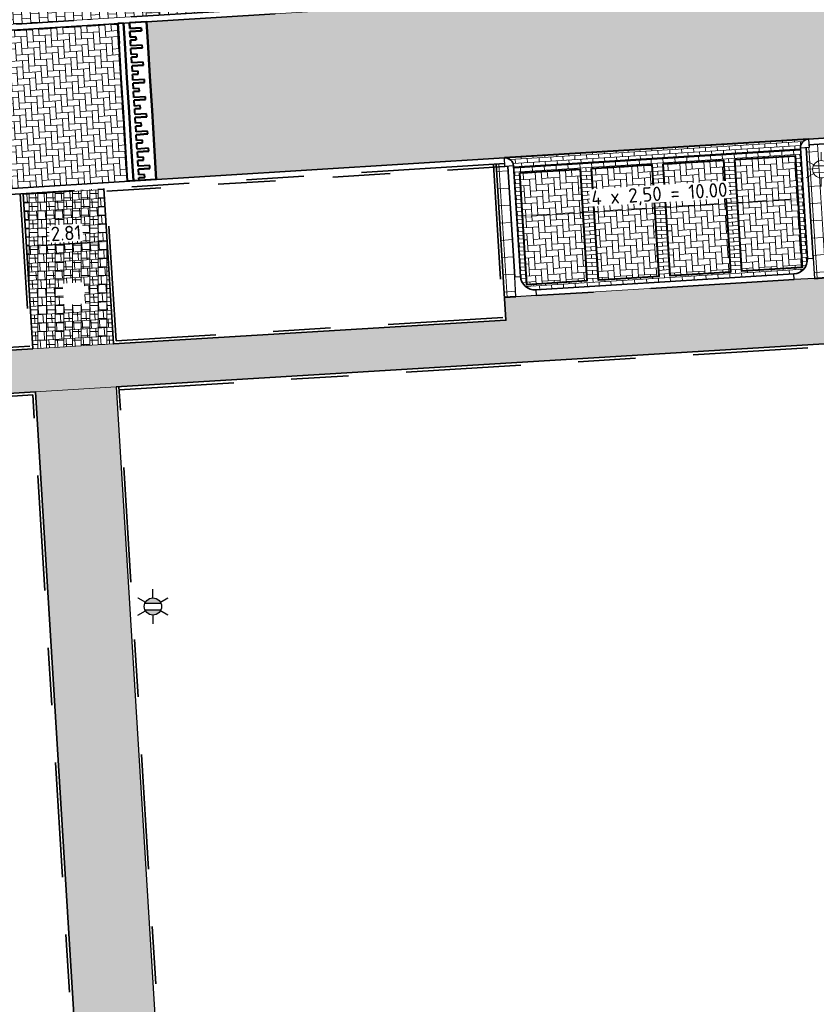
# Model space of a CAD drawing. Header units: metres. Extents: x 162305 to 163132, y 502542 to 502928.
# Tile 40 of 222: x 162565 to 162593, y 502615 to 502650. Entities that reach past the tile are written whole.
import ezdxf
from ezdxf.enums import TextEntityAlignment as Align

# ---------------------------------------------------------------- set-up
doc = ezdxf.new("R2010")
doc.units = ezdxf.units.M
for name, pattern in [('VH-OPSLUITBAND-SO', [10, 4, -2, 2, -2]), ('VH-TROTTOIRBAND-SO', [15, 5, -2, 2, -2, 2, -2]), ('ZZ-HIDDEN-SO', [4, 2, -2])]:
    doc.linetypes.add(name, pattern=pattern)
for name, color, linetype, lineweight, true_color in [('B-WE-OV-LICHTMAST-S-200', 190, 'Continuous', 18, 0x7f00ff), ('N-BH-VH-VERHARDING_BETONSTRAATSTEEN-Matje', 253, 'Continuous', 13, 0x828282), ('N-BH-VH-VERHARDING_TEGEL-A', 253, 'Continuous', 13, 0x828282), ('N-BH-VH-VERHARDING_TEGEL-Grijs', 253, 'Continuous', 13, 0x828282), ('N-WE-OV-LICHTMAST-S-200', 190, 'Continuous', 25, 0x7f00ff), ('N-WE-VH-GOOT_BSS-G', 5, 'Continuous', 35, 0x0000ff), ('N-WE-VH-KANTOPSLUITING_OPSLUITBAND_100X200-G', 150, 'VH-OPSLUITBAND-SO', 35, 0x007fff), ('N-WE-VH-KANTOPSLUITING_TROTTOIRBAND_180X200-G', 6, 'VH-TROTTOIRBAND-SO', 35, 0xff00ff)]:
    doc.layers.add(name, color=color, linetype=linetype, lineweight=lineweight, true_color=true_color)
for name, color, linetype, lineweight in [('N-BH-VH-DREMPEL_BESTRAAT_30KMU-G', 7, 'Continuous', 40), ('N-BH-VH-MATERIAALGRENS-G', 7, 'Continuous', 40), ('N-WB-BANDEN-VOORKANTBAND', 2, 'Continuous', 30), ('N-WE-GR-GRAS-A-200', 62, 'Continuous', 18), ('N-WE-VH-KANTOPSLUITING_BETONRUG-G', 7, 'ZZ-HIDDEN-SO', 35), ('N-WE-VH-KANTOPSLUITING_VOORKANTBAND-G', 50, 'Continuous', 35), ('N-WE-VH-OPENVERHARDING_BETONSTRAATSTEEN-A', 92, 'Continuous', 18), ('N-WE-VH-OPENVERHARDING_BETONSTRAATSTEEN-A-200', 92, 'Continuous', 18), ('N-WE-VH-OPENVERHARDING_TEGEL-A', 92, 'Continuous', 18), ('NW-HOEKELEMENT PARKEERPLAATS', 2, 'Continuous', 30), ('X-XX-AL-M', 7, 'Continuous', 18)]:
    doc.layers.add(name, color=color, linetype=linetype, lineweight=lineweight)
doc.layers.add('X-XX-AL-HULPLIJN 01-G', color=1, linetype='Continuous', lineweight=18, true_color=0xff0000, plot=False)
doc.styles.add('NLCS-ISO', font='NLCS-ISO.ttf')
doc.styles.add('NLCS-ISO-M200-T25', font='NLCS-ISO.ttf', dxfattribs={"height": 0.5})
doc.dimstyles.new('NLCS-M200-T25-PIJL_L2_H2', dxfattribs={"dimscale": 0.2, "dimtxt": 2.5, "dimasz": 2.5, "dimexe": 2, "dimexo": 2, "dimgap": 0.7, "dimtad": 1, "dimzin": 0, "dimdsep": 46, "dimtxsty": 'NLCS-ISO-M200-T25', "dimcen": 0, "dimdle": 2, "dimclrd": 256, "dimclre": 256, "dimclrt": 256, "dimazin": 0, "dimtfac": 1, "dimtdec": 3, "dimtofl": 0, "dimtmove": 0, "dimatfit": 3, "dimfxl": 2, "dimfxlon": 1, "dimtfillclr": 256, "dimtolj": 1, "dimtzin": 0, "dimlwd": -1, "dimlwe": -1, "dimarcsym": 0})
pattern_1 = [(3.03605687, (0, 0), (0.29163426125, 0.165678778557), [0.3, -0.3]), (93.03605687, (0, 0), (-0.29957892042, -0.01588931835), [])]

# ---------------------------------------------------------------- blocks, each defined once
blk = doc.blocks.new('AnonymousCell124')
at = {"layer": 'N-BH-VH-DREMPEL_BESTRAAT_30KMU-G'}
for p, q in [((0.329, 2.776), (-0.27, 2.739)), ((0.372, 2.077), (0.329, 2.776)), ((0.372, 2.077), (0.329, 2.776)), ((0.329, 2.776), (0.372, 2.077)), ((0.372, 2.077), (0.329, 2.776)), ((-0.47, 2.726), (-0.669, 2.714)), ((-0.626, 2.015), (-0.669, 2.714)), ((-0.626, 2.015), (-0.669, 2.714)), ((-0.626, 2.015), (-0.669, 2.714)), ((-0.669, 2.714), (-0.626, 2.015)), ((-0.426, 2.027), (-0.47, 2.726)), ((-0.47, 2.726), (-0.426, 2.027)), ((-0.47, 2.726), (-0.426, 2.027)), ((-0.426, 2.027), (-0.47, 2.726)), ((-0.258, 2.539), (-0.27, 2.739)), ((-0.27, 2.739), (-0.258, 2.539)), ((-0.258, 2.539), (-0.27, 2.739)), ((-0.27, 2.739), (-0.258, 2.539)), ((0.141, 2.564), (-0.258, 2.539)), ((-0.258, 2.539), (0.141, 2.564)), ((0.141, 2.564), (-0.258, 2.539)), ((-0.258, 2.539), (0.141, 2.564)), ((0.148, 2.464), (-0.252, 2.439)), ((0.148, 2.464), (-0.252, 2.439)), ((-0.252, 2.439), (0.148, 2.464)), ((0.148, 2.464), (-0.252, 2.439)), ((-0.239, 2.239), (-0.252, 2.439)), ((-0.252, 2.439), (-0.239, 2.239)), ((-0.239, 2.239), (-0.252, 2.439)), ((-0.252, 2.439), (-0.239, 2.239)), ((0.148, 2.464), (0.141, 2.564)), ((0.141, 2.564), (0.148, 2.464)), ((0.148, 2.464), (0.141, 2.564)), ((0.141, 2.564), (0.148, 2.464)), ((-0.04, 2.252), (-0.239, 2.239)), ((-0.239, 2.239), (-0.04, 2.252)), ((-0.04, 2.252), (-0.239, 2.239)), ((-0.239, 2.239), (-0.04, 2.252)), ((-0.033, 2.152), (-0.233, 2.14)), ((-0.033, 2.152), (-0.233, 2.14)), ((-0.233, 2.14), (-0.033, 2.152)), ((-0.033, 2.152), (-0.233, 2.14)), ((-0.227, 2.04), (-0.233, 2.14)), ((-0.233, 2.14), (-0.227, 2.04)), ((-0.227, 2.04), (-0.233, 2.14)), ((-0.233, 2.14), (-0.227, 2.04)), ((-0.033, 2.152), (-0.04, 2.252)), ((-0.04, 2.252), (-0.033, 2.152)), ((-0.033, 2.152), (-0.04, 2.252)), ((-0.04, 2.252), (-0.033, 2.152)), ((0.446, 0.879), (0.372, 2.077)), ((0.372, 2.077), (0.446, 0.879)), ((-0.552, 0.817), (-0.626, 2.015)), ((-0.552, 0.817), (-0.626, 2.015)), ((-0.352, 0.83), (-0.426, 2.027)), ((-0.426, 2.027), (-0.352, 0.83)), ((-0.221, 1.94), (-0.227, 2.04)), ((-0.221, 1.94), (-0.227, 2.04)), ((0.179, 1.965), (-0.221, 1.94)), ((0.179, 1.965), (-0.221, 1.94)), ((0.185, 1.865), (-0.214, 1.84)), ((-0.214, 1.84), (0.185, 1.865)), ((-0.202, 1.641), (-0.214, 1.84)), ((-0.202, 1.641), (-0.214, 1.84)), ((0.185, 1.865), (0.179, 1.965)), ((0.185, 1.865), (0.179, 1.965)), ((-0.002, 1.653), (-0.202, 1.641)), ((-0.002, 1.653), (-0.202, 1.641)), ((0.004, 1.553), (-0.196, 1.541)), ((-0.196, 1.541), (0.004, 1.553)), ((-0.183, 1.341), (-0.196, 1.541)), ((-0.183, 1.341), (-0.196, 1.541)), ((0.004, 1.553), (-0.002, 1.653)), ((0.004, 1.553), (-0.002, 1.653)), ((0.216, 1.366), (-0.183, 1.341)), ((0.216, 1.366), (-0.183, 1.341)), ((0.222, 1.266), (-0.177, 1.241)), ((-0.177, 1.241), (0.222, 1.266)), ((-0.165, 1.042), (-0.177, 1.241)), ((-0.165, 1.042), (-0.177, 1.241)), ((0.035, 1.054), (-0.165, 1.042)), ((0.035, 1.054), (-0.165, 1.042)), ((0.041, 0.954), (0.035, 1.054)), ((0.041, 0.954), (0.035, 1.054)), ((0.222, 1.266), (0.216, 1.366)), ((0.222, 1.266), (0.216, 1.366)), ((-0.477, -0.38), (-0.552, 0.817)), ((-0.477, -0.38), (-0.552, 0.817)), ((-0.278, -0.368), (-0.352, 0.83)), ((-0.352, 0.83), (-0.278, -0.368)), ((0.041, 0.954), (-0.159, 0.942)), ((-0.159, 0.942), (0.041, 0.954)), ((-0.152, 0.842), (-0.159, 0.942)), ((-0.152, 0.842), (-0.159, 0.942)), ((-0.146, 0.742), (-0.152, 0.842)), ((-0.146, 0.742), (-0.152, 0.842)), ((0.253, 0.767), (-0.146, 0.742)), ((0.253, 0.767), (-0.146, 0.742)), ((0.259, 0.667), (0.253, 0.767)), ((0.259, 0.667), (0.253, 0.767)), ((0.521, -0.318), (0.446, 0.879)), ((0.446, 0.879), (0.521, -0.318)), ((0.259, 0.667), (-0.14, 0.643)), ((-0.14, 0.643), (0.259, 0.667)), ((-0.128, 0.443), (-0.14, 0.643)), ((-0.128, 0.443), (-0.14, 0.643)), ((0.072, 0.455), (-0.128, 0.443)), ((0.072, 0.455), (-0.128, 0.443)), ((0.078, 0.356), (-0.121, 0.343)), ((-0.121, 0.343), (0.078, 0.356)), ((-0.109, 0.144), (-0.121, 0.343)), ((-0.109, 0.144), (-0.121, 0.343)), ((0.078, 0.356), (0.072, 0.455)), ((0.078, 0.356), (0.072, 0.455)), ((0.29, 0.168), (-0.109, 0.144)), ((0.29, 0.168), (-0.109, 0.144)), ((0.296, 0.069), (-0.103, 0.044)), ((-0.103, 0.044), (0.296, 0.069)), ((-0.09, -0.156), (-0.103, 0.044)), ((-0.09, -0.156), (-0.103, 0.044)), ((0.296, 0.069), (0.29, 0.168)), ((0.296, 0.069), (0.29, 0.168)), ((0.109, -0.144), (-0.09, -0.156)), ((0.109, -0.144), (-0.09, -0.156)), ((0.115, -0.243), (-0.084, -0.256)), ((-0.084, -0.256), (0.115, -0.243)), ((-0.078, -0.356), (-0.084, -0.256)), ((-0.078, -0.356), (-0.084, -0.256)), ((0.115, -0.243), (0.109, -0.144)), ((0.115, -0.243), (0.109, -0.144)), ((0.595, -1.516), (0.521, -0.318)), ((0.521, -0.318), (0.595, -1.516)), ((-0.403, -1.578), (-0.477, -0.38)), ((-0.403, -1.578), (-0.477, -0.38)), ((-0.203, -1.566), (-0.278, -0.368)), ((-0.278, -0.368), (-0.203, -1.566)), ((-0.072, -0.455), (-0.078, -0.356)), ((-0.072, -0.455), (-0.078, -0.356)), ((0.327, -0.431), (-0.072, -0.455)), ((0.327, -0.431), (-0.072, -0.455)), ((0.334, -0.53), (-0.066, -0.555)), ((-0.066, -0.555), (0.334, -0.53)), ((-0.053, -0.755), (-0.066, -0.555)), ((-0.053, -0.755), (-0.066, -0.555)), ((0.334, -0.53), (0.327, -0.431)), ((0.334, -0.53), (0.327, -0.431)), ((0.146, -0.742), (-0.053, -0.755)), ((0.146, -0.742), (-0.053, -0.755)), ((0.152, -0.842), (-0.047, -0.855)), ((-0.047, -0.855), (0.152, -0.842)), ((-0.035, -1.054), (-0.047, -0.855)), ((-0.035, -1.054), (-0.047, -0.855)), ((0.152, -0.842), (0.146, -0.742)), ((0.152, -0.842), (0.146, -0.742)), ((0.365, -1.029), (-0.035, -1.054)), ((0.365, -1.029), (-0.035, -1.054)), ((0.371, -1.129), (-0.029, -1.154)), ((-0.029, -1.154), (0.371, -1.129)), ((-0.016, -1.354), (-0.029, -1.154)), ((-0.016, -1.354), (-0.029, -1.154)), ((0.183, -1.341), (-0.016, -1.354)), ((0.183, -1.341), (-0.016, -1.354)), ((0.19, -1.441), (0.183, -1.341)), ((0.19, -1.441), (0.183, -1.341)), ((0.371, -1.129), (0.365, -1.029)), ((0.371, -1.129), (0.365, -1.029)), ((-0.329, -2.776), (-0.403, -1.578)), ((-0.329, -2.776), (-0.403, -1.578)), ((-0.129, -2.763), (-0.203, -1.566)), ((-0.203, -1.566), (-0.129, -2.763)), ((0.19, -1.441), (-0.01, -1.453)), ((-0.01, -1.453), (0.19, -1.441)), ((-0.004, -1.553), (-0.01, -1.453)), ((-0.004, -1.553), (-0.01, -1.453)), ((0.002, -1.653), (-0.004, -1.553)), ((0.002, -1.653), (-0.004, -1.553)), ((0.402, -1.628), (0.002, -1.653)), ((0.402, -1.628), (0.002, -1.653)), ((0.408, -1.728), (0.402, -1.628)), ((0.408, -1.728), (0.402, -1.628)), ((0.669, -2.714), (0.595, -1.516)), ((0.595, -1.516), (0.669, -2.714)), ((0.408, -1.728), (0.009, -1.753)), ((0.009, -1.753), (0.408, -1.728)), ((0.021, -1.952), (0.009, -1.753)), ((0.021, -1.952), (0.009, -1.753)), ((0.221, -1.94), (0.021, -1.952)), ((0.221, -1.94), (0.021, -1.952)), ((0.227, -2.04), (0.027, -2.052)), ((0.027, -2.052), (0.227, -2.04)), ((0.04, -2.252), (0.027, -2.052)), ((0.04, -2.252), (0.027, -2.052)), ((0.227, -2.04), (0.221, -1.94)), ((0.227, -2.04), (0.221, -1.94)), ((0.439, -2.227), (0.04, -2.252)), ((0.439, -2.227), (0.04, -2.252)), ((0.445, -2.327), (0.046, -2.352)), ((0.046, -2.352), (0.445, -2.327)), ((0.058, -2.551), (0.046, -2.352)), ((0.058, -2.551), (0.046, -2.352)), ((0.445, -2.327), (0.439, -2.227)), ((0.445, -2.327), (0.439, -2.227)), ((0.669, -2.714), (-0.329, -2.776)), ((0.258, -2.539), (0.058, -2.551)), ((0.258, -2.539), (0.058, -2.551)), ((0.264, -2.639), (0.064, -2.651)), ((0.064, -2.651), (0.264, -2.639)), ((0.071, -2.751), (0.064, -2.651)), ((0.071, -2.751), (0.064, -2.651)), ((0.669, -2.714), (0.071, -2.751)), ((0.264, -2.639), (0.258, -2.539)), ((0.264, -2.639), (0.258, -2.539)), ((-0.129, -2.763), (-0.329, -2.776))]:
    blk.add_line(p, q, dxfattribs=at)
blk = doc.blocks.new('*D178')
at = {"layer": 'Defpoints', "color": 0, "transparency": 16777216}
for p in [(162592.321, 502643.609), (162582.333, 502643.09), (162582.355, 502642.738)]:
    blk.add_point(p, dxfattribs=at)
at = {"layer": 'X-XX-AL-M', "transparency": 16777216}
for p, q in [((162591.837, 502643.327), (162582.854, 502642.769)), ((162592.336, 502643.358), (162592.361, 502642.958)), ((162582.355, 502642.738), (162582.38, 502642.339))]:
    blk.add_line(p, q, dxfattribs=at)
for points in [[(162591.832, 502643.41), (162591.842, 502643.244), (162592.336, 502643.358)], [(162582.849, 502642.852), (162582.86, 502642.686), (162582.355, 502642.738)]]:
    blk.add_solid(points, dxfattribs=at)
at = {"layer": 'X-XX-AL-M', "transparency": 16777216, "insert": (162587.318, 502643.487), "char_height": 0.5, "attachment_point": 5, "rotation": 3.5531, "style": 'NLCS-ISO-M200-T25', "bg_fill": 3, "box_fill_scale": 1.1, "bg_fill_color": 256, "bg_fill_true_color": 13158600, "bg_fill_transparency": 0}
blk.add_mtext('\\A1;4 x 2,50 = 10.00', dxfattribs=at)
blk = doc.blocks.new('*D182')
at = {"layer": 'Defpoints', "color": 0, "transparency": 16777216}
for p in [(162568.076, 502642.319), (162565.282, 502641.981), (162565.3, 502641.695)]:
    blk.add_point(p, dxfattribs=at)
at = {"layer": 'X-XX-AL-M', "transparency": 16777216}
for p, q in [((162565.3, 502641.695), (162565.325, 502641.296)), ((162567.605, 502641.838), (162565.799, 502641.726)), ((162568.101, 502641.92), (162568.129, 502641.47))]:
    blk.add_line(p, q, dxfattribs=at)
for points in [[(162565.794, 502641.809), (162565.804, 502641.643), (162565.3, 502641.695)], [(162567.6, 502641.921), (162567.61, 502641.755), (162568.104, 502641.869)]]:
    blk.add_solid(points, dxfattribs=at)
at = {"layer": 'X-XX-AL-M', "transparency": 16777216, "insert": (162566.678, 502642.171), "char_height": 0.5, "attachment_point": 5, "rotation": 3.5531, "style": 'NLCS-ISO-M200-T25', "bg_fill": 3, "box_fill_scale": 1.1, "bg_fill_color": 256, "bg_fill_true_color": 13158600, "bg_fill_transparency": 0}
blk.add_mtext('\\A1;2.81', dxfattribs=at)
blk = doc.blocks.new('B-SOV-LICHTMAST-SO')
for p, q in [((0, 1.5), (0, 3)), ((-1.3, 0.75), (-2.6, 1.5)), ((1.3, 0.75), (2.6, 1.5)), ((-1.3, -0.75), (-2.6, -1.5)), ((0, -1.5), (0, -3)), ((1.3, -0.75), (2.6, -1.5))]:
    blk.add_line(p, q)
at = {"flags": 128}
for points in [[(-1.38, 0.59), (1.38, 0.59)], [(-1.38, -0.59), (1.38, -0.59)]]:
    blk.add_lwpolyline(points, dxfattribs=at)
blk.add_circle((0, 0), 1.5)
at = {"style": 'NLCS-ISO'}
blk.add_attdef('TYPE', text='', height=1.8, dxfattribs=at).set_placement((0, 3), align=Align.BOTTOM_CENTER)
blk = doc.blocks.new('SOV-LICHTMAST-SO')
h = blk.add_hatch(color=256)
h.paths.add_polyline_path([(1.38, 0.59, 0.658505), (-1.38, 0.59)])
h.paths.add_polyline_path([(-1.38, -0.59, 0.658505), (1.38, -0.59)])
at = {"flags": 128}
for points in [[(0, 1.5), (0, 3)], [(-2.6, 1.5), (-1.3, 0.75)], [(-1.38, 0.59), (1.38, 0.59)], [(1.3, 0.75), (2.6, 1.5)], [(-2.6, -1.5), (-1.3, -0.75)], [(-1.38, -0.59), (1.38, -0.59)], [(0, -1.5), (0, -3)], [(2.6, -1.5), (1.3, -0.75)]]:
    blk.add_lwpolyline(points, dxfattribs=at)
blk.add_circle((0, 0), 1.5)
at = {"style": 'NLCS-ISO'}
blk.add_attdef('TYPE', text='', height=1.8, dxfattribs=at).set_placement((0, 3), align=Align.BOTTOM_CENTER)

msp = doc.modelspace()

# ---------------------------------------------------------------- hatches: boundary and pattern name
at = {"layer": 'N-WE-GR-GRAS-A-200'}
h = msp.add_hatch(dxfattribs=at)
h.set_pattern_fill('AGR-GRAS_02-SO', color=256, scale=0.2, style=0, pattern_type=2)
h.set_pattern_definition([(0, (0, 0), (2, 2), [0.5, -1.5]), (0, (1.1, 1.2), (2, 2), [0.5, -1.5]), (90, (0.2, 0.7), (-2, 2), [0.5, -1.5]), (90, (1, 1.4), (-2, 2), [0.5, -1.5]), (45, (0.4, 1.4), (0, 2), [0.5, -2.328427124]), (135, (1.1, 0), (-2, 0), [0.5, -2.328427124]), (26.5650512, (0.5, 0.6), (2, 8e-10), [0.5, -3.972135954]), (26.5650512, (1.4, 1.6), (2, 8e-10), [0.5, -3.972135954]), (63.43494882, (1.4, 0), (1e-10, 2), [0.5, -3.972135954]), (63.43494882, (0.5, 0.9), (1e-10, 2), [0.5, -3.972135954]), (63.43494882, (1.2, 0.4), (1e-10, 2), [0.5, -3.972135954]), (116.5650512, (0, 1.1), (-8e-10, 2), [0.5, -3.972135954]), (153.43494882, (0.4, 0.3), (-2, 1e-10), [0.5, -3.972135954])])
h.paths.add_polyline_path([(162421.517, 502819.726), (162435.034, 502820.576), (162435.169, 502820.432), (162435.343, 502820.275), (162435.553, 502820.121), (162435.897, 502819.944), (162436.228, 502819.841), (162436.649, 502819.789), (162442.014, 502820.095), (162442.181, 502820.21), (162442.325, 502817.953), (162445.008, 502818.123), (162446.244, 502817.251), (162443.192, 502817.061), (162443.511, 502811.925), (162442.505, 502811.858), (162442.17, 502817.226), (162424.634, 502816.13), (162424.643, 502815.982), (162424.967, 502810.771), (162422.081, 502810.59)])
edge = h.paths.add_edge_path(flags=16)
edge.add_ellipse((162362.043, 502852.57), major_axis=(-0.0024, 0.0374), ratio=0.999228, start_angle=0, end_angle=360, ccw=False)
edge = h.paths.add_edge_path(flags=16)
edge.add_ellipse((162362.585, 502843.074), major_axis=(-0.0024, 0.0374), ratio=0.999228, start_angle=0, end_angle=360, ccw=False)
edge = h.paths.add_edge_path(flags=16)
edge.add_ellipse((162361.375, 502862.47), major_axis=(-0.0024, 0.0374), ratio=0.999228, start_angle=0, end_angle=360, ccw=False)
h.paths.add_polyline_path([(162362.219, 502859.55), (162362.319, 502859.557), (162363.515, 502840.078), (162363.415, 502840.072), (162363.443, 502839.623), (162363.543, 502839.629), (162363.629, 502838.217), (162362.822, 502838.159), (162362.786, 502838.484), (162362.788, 502838.484), (162362.758, 502838.774), (162362.163, 502845.491), (162360.898, 502866.676), (162361.878, 502866.739), (162362.291, 502860.006), (162362.191, 502860)])
h.paths.add_polyline_path([(162370.36, 502859.13), (162370.182, 502861.923), (162370.463, 502861.92), (162370.486, 502861.402), (162370.779, 502861.415), (162370.814, 502860.896), (162371.337, 502860.935), (162371.387, 502859.961), (162371.777, 502859.979), (162371.78, 502859.223)])
edge = h.paths.add_edge_path(flags=16)
edge.add_ellipse((162389.544, 502924.307), major_axis=(-0.0024, 0.0375), ratio=0.999228, start_angle=0, end_angle=360, ccw=False)
edge = h.paths.add_edge_path(flags=16)
edge.add_ellipse((162379.964, 502923.711), major_axis=(-0.0024, 0.0375), ratio=0.999228, start_angle=0, end_angle=360, ccw=False)
h.paths.add_polyline_path([(162371.042, 502923.041), (162371.029, 502923.547), (162371.022, 502923.655), (162398.112, 502925.305), (162398.145, 502924.764)])
edge = h.paths.add_edge_path(flags=16)
edge.add_ellipse((162472.361, 502871.473), major_axis=(-0.0024, 0.0375), ratio=0.999228, start_angle=0, end_angle=360, ccw=False)
edge = h.paths.add_edge_path(flags=16)
edge.add_ellipse((162472.286, 502872.403), major_axis=(-0.0024, 0.0375), ratio=0.999228, start_angle=0, end_angle=360, ccw=False)
edge = h.paths.add_edge_path(flags=16)
edge.add_ellipse((162481.311, 502872.974), major_axis=(-0.0024, 0.0375), ratio=0.999228, start_angle=0, end_angle=360, ccw=False)
edge = h.paths.add_edge_path(flags=16)
edge.add_ellipse((162481.4, 502872.078), major_axis=(-0.0024, 0.0375), ratio=0.999228, start_angle=0, end_angle=360, ccw=False)
edge = h.paths.add_edge_path(flags=16)
edge.add_ellipse((162491.481, 502873.637), major_axis=(-0.0024, 0.0375), ratio=0.999228, start_angle=0, end_angle=360, ccw=False)
edge = h.paths.add_edge_path()
edge.add_line((162491.614, 502871.718), (162490.496, 502871.657))
edge.add_line((162490.496, 502871.657), (162490.491, 502871.77))
edge.add_line((162490.491, 502871.77), (162478.157, 502870.992))
edge.add_line((162478.157, 502870.992), (162470.974, 502870.605))
edge.add_line((162470.974, 502870.605), (162470.856, 502872.5))
edge.add_line((162470.856, 502872.5), (162485.627, 502873.415))
edge.add_line((162485.627, 502873.415), (162493.227, 502873.874))
edge.add_line((162493.227, 502873.874), (162492.846, 502880.392))
edge.add_line((162492.846, 502880.392), (162493.987, 502880.465))
edge.add_line((162493.987, 502880.465), (162494.519, 502871.874))
edge.add_line((162494.519, 502871.874), (162491.646, 502871.719))
edge.add_ellipse((162491.628, 502871.752), major_axis=(-0.0024, 0.0375), ratio=0.999228, start_angle=204.2611, end_angle=514.6215)
h.paths.add_polyline_path([(162503.076, 502855.443), (162503.175, 502855.449), (162503.182, 502855.349), (162507.723, 502855.63), (162508.325, 502845.898), (162508.826, 502845.929), (162509.922, 502845.996), (162508.48, 502869.305), (162502.561, 502868.939), (162502.362, 502868.295), (162502.373, 502866.891)])
h.paths.add_polyline_path([(162538.734, 502870.453), (162538.737, 502870.459), (162538.743, 502870.478), (162538.747, 502870.497), (162538.75, 502870.516), (162538.751, 502870.535), (162538.75, 502870.553), (162538.747, 502870.572), (162538.743, 502870.591), (162538.737, 502870.611), (162538.729, 502870.629), (162538.722, 502870.641), (162538.703, 502870.938), (162537.951, 502870.89), (162537.968, 502870.619), (162537.965, 502870.611), (162537.958, 502870.591), (162537.954, 502870.572), (162537.952, 502870.553), (162537.951, 502870.535), (162537.952, 502870.516), (162537.954, 502870.497), (162537.958, 502870.478), (162537.965, 502870.459), (162537.973, 502870.44), (162537.98, 502870.426), (162537.999, 502870.138), (162538.751, 502870.186)], flags=16)
edge = h.paths.add_edge_path(flags=16)
edge.add_ellipse((162531.906, 502869.982), major_axis=(-0.25, 0), ratio=1, start_angle=-146.5113, end_angle=206.759, ccw=False)
edge.add_line((162532.115, 502870.12), (162532.13, 502870.095))
edge = h.paths.add_edge_path(flags=16)
edge.add_ellipse((162511.919, 502869.277), major_axis=(-0.0024, 0.0375), ratio=0.999228, start_angle=0, end_angle=360, ccw=False)
edge = h.paths.add_edge_path(flags=16)
edge.add_ellipse((162522.497, 502868.462), major_axis=(-0.0024, 0.0375), ratio=0.999228, start_angle=0, end_angle=360, ccw=False)
edge = h.paths.add_edge_path(flags=16)
edge.add_ellipse((162522.447, 502869.89), major_axis=(-0.0024, 0.0375), ratio=0.999228, start_angle=0, end_angle=360, ccw=False)
edge = h.paths.add_edge_path(flags=16)
edge.add_ellipse((162532.379, 502869.057), major_axis=(-0.0024, 0.0375), ratio=0.999228, start_angle=0, end_angle=360, ccw=False)
edge = h.paths.add_edge_path()
edge.add_line((162511.902, 502867.747), (162510.21, 502867.645))
edge.add_line((162510.21, 502867.645), (162510.109, 502869.306))
edge.add_line((162510.109, 502869.306), (162538.74, 502871.078))
edge.add_line((162538.74, 502871.078), (162538.844, 502869.377))
edge.add_line((162538.844, 502869.377), (162511.943, 502867.75))
edge.add_ellipse((162511.92, 502867.78), major_axis=(-0.0024, 0.0375), ratio=0.999228, start_angle=212.8954, end_angle=506.7392)
edge = h.paths.add_edge_path(flags=16)
edge.add_ellipse((162554.017, 502704.407), major_axis=(-0.25, 0), ratio=1, start_angle=-19.7806, end_angle=333.4897, ccw=False)
edge.add_line((162553.781, 502704.492), (162553.793, 502704.519))
edge = h.paths.add_edge_path()
edge.add_ellipse((162551.443, 502714.761), major_axis=(-0.579, 0), ratio=1, start_angle=88.3276, end_angle=98.4248)
edge.add_line((162551.528, 502714.188), (162556.303, 502714.513))
edge.add_line((162556.303, 502714.513), (162556.577, 502710.125))
edge.add_line((162556.577, 502710.125), (162556.776, 502710.137))
edge.add_line((162556.776, 502710.137), (162556.846, 502709.236))
edge.add_line((162556.846, 502709.236), (162552.732, 502708.974))
edge.add_line((162552.732, 502708.974), (162552.986, 502704.982))
edge.add_line((162552.986, 502704.982), (162557.154, 502705.248))
edge.add_line((162557.154, 502705.248), (162557.171, 502705.029))
edge.add_line((162557.171, 502705.029), (162577.095, 502706.273))
edge.add_line((162577.095, 502706.273), (162577.219, 502706.826))
edge.add_line((162577.219, 502706.826), (162577.305, 502705.378))
edge.add_line((162577.305, 502705.378), (162549.792, 502703.693))
edge.add_line((162549.792, 502703.693), (162549.16, 502713.814))
edge.add_line((162549.16, 502713.814), (162549.362, 502713.826))
edge.add_line((162549.362, 502713.826), (162549.356, 502713.926))
edge.add_line((162549.356, 502713.926), (162550.264, 502713.982))
edge.add_ellipse((162550.22, 502714.681), major_axis=(-0.7, 0), ratio=1, start_angle=93.5531, end_angle=128.9932)
edge.add_line((162550.661, 502714.137), (162551.426, 502714.182))
edge = h.paths.add_edge_path(flags=16)
edge.add_ellipse((162508.182, 502708.963), major_axis=(-0.0024, 0.0375), ratio=0.999228, start_angle=0, end_angle=360, ccw=False)
edge = h.paths.add_edge_path(flags=16)
edge.add_ellipse((162498.418, 502708.139), major_axis=(-0.0024, 0.0375), ratio=0.999228, start_angle=0, end_angle=360, ccw=False)
edge = h.paths.add_edge_path(flags=16)
edge.add_ellipse((162487.929, 502707.676), major_axis=(-0.0024, 0.0375), ratio=0.999228, start_angle=0, end_angle=360, ccw=False)
edge = h.paths.add_edge_path(flags=16)
edge.add_ellipse((162478.214, 502707.105), major_axis=(-0.0024, 0.0375), ratio=0.999228, start_angle=0, end_angle=360, ccw=False)
h.paths.add_polyline_path([(162476.685, 502707.087), (162505.879, 502708.912), (162539.79, 502710.978), (162539.851, 502709.987), (162476.746, 502706.099)])
edge = h.paths.add_edge_path(flags=16)
edge.add_ellipse((162395.834, 502721.362), major_axis=(-0.0024, 0.0374), ratio=0.999228, start_angle=0, end_angle=360, ccw=False)
edge = h.paths.add_edge_path(flags=16)
edge.add_ellipse((162396.47, 502711.185), major_axis=(-0.0024, 0.0374), ratio=0.999228, start_angle=0, end_angle=360, ccw=False)
edge = h.paths.add_edge_path()
edge.add_line((162395.383, 502731.715), (162396.765, 502708.907))
edge.add_line((162396.765, 502708.907), (162397.036, 502704.3))
edge.add_line((162397.036, 502704.3), (162396.295, 502704.256))
edge.add_line((162396.295, 502704.256), (162395.798, 502704.697))
edge.add_line((162395.798, 502704.697), (162394.018, 502733.935))
edge.add_line((162394.018, 502733.935), (162394.9, 502734.934))
edge.add_line((162394.9, 502734.934), (162395.187, 502734.952))
edge.add_line((162395.187, 502734.952), (162395.379, 502731.782))
edge.add_ellipse((162395.364, 502731.747), major_axis=(-0.0024, 0.0374), ratio=0.999228, start_angle=333.5251, end_angle=566.1217)
edge = h.paths.add_edge_path(flags=16)
edge.add_ellipse((162599.331, 502707.364), major_axis=(-0.0024, 0.0375), ratio=0.999228, start_angle=0, end_angle=360, ccw=False)
edge = h.paths.add_edge_path(flags=16)
edge.add_ellipse((162589.565, 502706.823), major_axis=(-0.0024, 0.0375), ratio=0.999228, start_angle=0, end_angle=360, ccw=False)
edge = h.paths.add_edge_path()
edge.add_ellipse((162583.961, 502706.24), major_axis=(-0.25, 0), ratio=1, start_angle=93.4892, end_angle=273.4892)
edge.add_line((162583.945, 502706.489), (162583.943, 502706.535))
edge.add_line((162583.943, 502706.535), (162608.977, 502708.062))
edge.add_line((162608.977, 502708.062), (162609.022, 502707.322))
edge.add_line((162609.022, 502707.322), (162583.988, 502705.788))
edge.add_line((162583.988, 502705.788), (162583.976, 502705.99))
edge = h.paths.add_edge_path(flags=16)
edge.add_ellipse((162616.144, 502666.519), major_axis=(-0.0024, 0.0374), ratio=0.999228, start_angle=0, end_angle=360, ccw=False)
edge = h.paths.add_edge_path(flags=16)
edge.add_ellipse((162615.418, 502676.401), major_axis=(-0.0024, 0.0374), ratio=0.999228, start_angle=0, end_angle=360, ccw=False)
edge = h.paths.add_edge_path()
edge.add_ellipse((162615.429, 502664.807), major_axis=(-0.25, 0), ratio=1, start_angle=33.4892, end_angle=333.4892)
edge.add_line((162615.205, 502664.919), (162615.153, 502664.945))
edge.add_line((162615.153, 502664.945), (162613.958, 502684.042))
edge.add_line((162613.958, 502684.042), (162615.141, 502684.116))
edge.add_line((162615.141, 502684.116), (162615.159, 502683.799))
edge.add_line((162615.159, 502683.799), (162616.307, 502665.548))
edge.add_line((162616.307, 502665.548), (162616.303, 502665.534))
edge.add_line((162616.303, 502665.534), (162616.301, 502665.515))
edge.add_line((162616.301, 502665.515), (162616.3, 502665.496))
edge.add_line((162616.3, 502665.496), (162616.301, 502665.477))
edge.add_line((162616.301, 502665.477), (162616.303, 502665.458))
edge.add_line((162616.303, 502665.458), (162616.308, 502665.439))
edge.add_line((162616.308, 502665.439), (162616.314, 502665.42))
edge.add_line((162616.314, 502665.42), (162616.315, 502665.418))
edge.add_line((162616.315, 502665.418), (162616.722, 502658.942))
edge.add_line((162616.722, 502658.942), (162615.533, 502658.854))
edge.add_line((162615.533, 502658.854), (162615.172, 502664.637))
edge.add_line((162615.172, 502664.637), (162615.22, 502664.669))
h.paths.add_polyline_path([(162613.807, 502655.383), (162613.598, 502658.712), (162613.638, 502658.715), (162613.934, 502653.992), (162582.144, 502652.018), (162582.063, 502653.317)])
h.paths.add_polyline_path([(162630.424, 502647.556), (162630.699, 502642.626), (162628.4, 502642.494), (162627.777, 502642.458), (162627.786, 502642.278), (162603.433, 502640.765), (162603.114, 502645.897), (162602.077, 502645.841), (162602.105, 502645.392), (162602.141, 502645.394), (162602.467, 502640.049), (162633.855, 502641.963), (162634.145, 502641.982), (162633.881, 502644.367), (162633.717, 502645), (162633.378, 502645.727), (162632.876, 502646.364), (162632.286, 502646.854), (162631.624, 502647.211)])
edge = h.paths.add_edge_path(flags=16)
edge.add_ellipse((162567.845, 502652.2), major_axis=(-0.0024, 0.0375), ratio=0.999228, start_angle=0, end_angle=360, ccw=False)
edge = h.paths.add_edge_path()
edge.add_line((162548.046, 502650.768), (162548.03, 502651.015))
edge.add_line((162548.03, 502651.015), (162549.486, 502651.109))
edge.add_line((162549.486, 502651.109), (162549.486, 502650.517))
edge.add_line((162549.486, 502650.517), (162550.286, 502650.517))
edge.add_line((162550.286, 502650.517), (162550.286, 502651.16))
edge.add_line((162550.286, 502651.16), (162558.56, 502651.693))
edge.add_ellipse((162558.587, 502651.719), major_axis=(-0.0024, 0.0375), ratio=0.999228, start_angle=129.7834, end_angle=230.2968)
edge.add_line((162558.617, 502651.697), (162573.877, 502652.68))
edge.add_line((162573.877, 502652.68), (162573.944, 502651.609))
edge.add_line((162573.944, 502651.609), (162548.093, 502650.004))
edge.add_line((162548.093, 502650.004), (162548.05, 502650.705))
edge.add_ellipse((162548.028, 502650.735), major_axis=(-0.0024, 0.0375), ratio=0.999228, start_angle=211.6727, end_angle=328.1784)
edge = h.paths.add_edge_path(flags=16)
edge.add_ellipse((162430.665, 502659.865), major_axis=(-0.0024, 0.0375), ratio=0.999228, start_angle=0, end_angle=360, ccw=False)
edge = h.paths.add_edge_path(flags=16)
edge.add_ellipse((162420.419, 502659.642), major_axis=(-0.0024, 0.0375), ratio=0.999228, start_angle=0, end_angle=360, ccw=False)
edge = h.paths.add_edge_path(flags=16)
edge.add_ellipse((162411.256, 502659.155), major_axis=(-0.0024, 0.0375), ratio=0.999228, start_angle=0, end_angle=360, ccw=False)
h.paths.add_polyline_path([(162435.507, 502661.043), (162435.323, 502659.857), (162409.633, 502658.262), (162409.562, 502659.421), (162417.311, 502659.909), (162417.311, 502659.564), (162418.111, 502659.564), (162418.111, 502659.962)])
edge = h.paths.add_edge_path()
edge.add_arc((162406.536, 502665.135), 0.25, 314.1361, 386.759)
edge.add_line((162406.759, 502665.248), (162406.744, 502665.273))
edge.add_arc((162406.536, 502665.135), 0.25, 33.4892, 53.1521)
edge.add_line((162406.686, 502665.335), (162405.617, 502682.119))
edge.add_line((162405.617, 502682.119), (162404.587, 502699.361))
edge.add_line((162404.587, 502699.361), (162405.114, 502699.394))
edge.add_line((162405.114, 502699.394), (162407.566, 502659.298))
edge.add_line((162407.566, 502659.298), (162407.073, 502659.267))
edge.add_line((162407.073, 502659.267), (162407.068, 502659.343))
edge.add_line((162407.068, 502659.343), (162407.062, 502659.43))
edge.add_line((162407.062, 502659.43), (162406.71, 502664.956))
h.paths.add_polyline_path([(162384.175, 502626.989), (162385.046, 502626.592), (162372.825, 502599.014), (162371.335, 502595.495), (162370.722, 502593.495), (162370.394, 502591.743), (162370.27, 502590.819), (162370.22, 502589.04), (162370.38, 502587.03), (162370.565, 502585.909), (162371.415, 502583.295), (162372.193, 502581.707), (162370.908, 502584.33), (162369.966, 502586.806), (162369.747, 502588.04), (162369.616, 502589.543), (162369.609, 502591.028), (162369.765, 502592.585), (162370.157, 502594.429), (162370.745, 502596.215), (162373.739, 502603.155), (162382.073, 502622.389), (162383.982, 502627.016)])
h.paths.add_polyline_path([(162633.546, 502600.513), (162633.828, 502595.971), (162634.923, 502596.039), (162635.361, 502596.088), (162635.807, 502596.254), (162636.127, 502596.481), (162636.395, 502596.782), (162636.609, 502597.185), (162636.68, 502597.521), (162636.692, 502597.852), (162636.458, 502601.632), (162636.458, 502601.69), (162604.902, 502599.753), (162604.852, 502599.75), (162605.149, 502595.651), (162605.325, 502595.091), (162605.529, 502594.771), (162606.031, 502594.327), (162606.489, 502594.101), (162606.98, 502594.014), (162607.398, 502594.03), (162607.379, 502594.329), (162607.479, 502594.335), (162607.197, 502598.877)])
at = {"layer": 'N-WE-VH-OPENVERHARDING_BETONSTRAATSTEEN-A', "true_color": 0x333333}
h = msp.add_hatch(dxfattribs=at)
h.set_pattern_fill('AVH-BSS_KEIFORMAAT_ELLEBOOG', color=250, scale=2, angle=3.5531, pattern_type=2)
h.set_pattern_definition([(3.553090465, (0, 0), (0.19658192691, 0.222610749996), [0.63, -0.21]), (273.553090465, (-0.02603, 0.4192), (0.19658192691, 0.222610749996), [0.63, -0.21])])
h.paths.add_polyline_path([(162563.988, 502649.187), (162568.479, 502649.466), (162568.82, 502643.977), (162564.329, 502643.698)])
h = msp.add_hatch(dxfattribs=at)
h.set_pattern_fill('AVH-BSS_DIKFORMAAT_HALFST', color=250, scale=2, angle=93.5531, pattern_type=2)
h.set_pattern_definition([(93.553090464, (0, 0), (-0.2322590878, 0.40037571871), [0.138, -0.138]), (183.553090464, (0, 0), (0.008552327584, -0.137734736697), [])])
h.paths.add_polyline_path([(162592.229, 502645.079), (162592.226, 502645.129, -0.414214), (162592.507, 502645.447), (162581.927, 502644.79, -0.414214), (162582.245, 502644.51), (162582.248, 502644.46)])
h = msp.add_hatch(dxfattribs=at)
h.set_pattern_fill('AVH-BSS_DIKFORMAAT_HALFST', color=250, scale=2, angle=273.5529, pattern_type=2)
h.set_pattern_definition([(273.552878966, (0, 0), (0.23225760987, -0.40037657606), [0.138, -0.138]), (3.552878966, (0, 0), (-0.00855181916, 0.137734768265), [])])
h.paths.add_polyline_path([(162582.248, 502644.46), (162582.484, 502640.667, 0.414214), (162583.014, 502640.199), (162591.997, 502640.757, 0.414214), (162592.465, 502641.287), (162592.229, 502645.079)])
h.paths.add_polyline_path([(162587.293, 502640.665), (162585.197, 502640.535), (162584.956, 502644.427), (162587.052, 502644.557)], flags=16)
h.paths.add_polyline_path([(162587.451, 502644.582), (162589.547, 502644.712), (162589.789, 502640.82), (162587.693, 502640.69)], flags=16)
h.paths.add_polyline_path([(162584.798, 502640.51), (162582.702, 502640.38), (162582.46, 502644.272), (162584.556, 502644.403)], flags=16)
h.paths.add_polyline_path([(162589.946, 502644.737), (162592.042, 502644.867), (162592.284, 502640.975), (162590.188, 502640.845)], flags=16)
at = {"layer": 'N-WE-VH-OPENVERHARDING_BETONSTRAATSTEEN-A', "true_color": 0xffffff}
h = msp.add_hatch(dxfattribs=at)
h.set_pattern_fill('AVH-BSS_KEIFORMAAT_ELLEBOOG', scale=2, angle=3.5672, pattern_type=2)
h.set_pattern_definition([(3.56715, (162577.56701, 502836.0389), (0.19652729, 0.222659), [0.63, -0.21]), (273.56715, (162577.54088, 502836.45809), (0.19652729, 0.222659), [0.63, -0.21])])
h.paths.add_polyline_path([(162589.946, 502644.737), (162592.042, 502644.867), (162592.284, 502640.975), (162590.188, 502640.845)])
h.paths.add_polyline_path([(162587.451, 502644.582), (162589.547, 502644.712), (162589.789, 502640.82), (162587.693, 502640.69)])
h.paths.add_polyline_path([(162584.956, 502644.427), (162587.052, 502644.557), (162587.293, 502640.665), (162585.197, 502640.535)])
h.paths.add_polyline_path([(162582.46, 502644.272), (162584.556, 502644.403), (162584.798, 502640.51), (162582.702, 502640.38)])
at = {"layer": 'N-WE-VH-OPENVERHARDING_BETONSTRAATSTEEN-A-200', "true_color": 0x333333}
h = msp.add_hatch(dxfattribs=at)
h.set_pattern_fill('AVH-BSS_KEIFORMAAT_KEPER-SO', color=250, scale=0.2, angle=3.5987, pattern_type=2)
h.set_pattern_definition([(48.598704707, (0, 0), (-0.018641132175, 0.29639923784), [0.63, -0.21]), (138.598704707, (0.13888, 0.15752), (-0.018641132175, 0.29639923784), [0.63, -0.21])])
h.paths.add_polyline_path([(162615.986, 502652.416), (162616.327, 502646.926), (162603.501, 502646.13), (162594.08, 502645.545), (162581.927, 502644.79), (162569.818, 502644.038), (162569.477, 502649.528), (162573.946, 502649.805), (162582.43, 502650.332)])
at = {"layer": 'N-WE-VH-OPENVERHARDING_TEGEL-A', "true_color": 0x333333}
h = msp.add_hatch(dxfattribs=at)
h.set_pattern_fill('AVH-TEGEL_300X300_HALFST', color=250, angle=3.0361, pattern_type=2)
h.set_pattern_definition(pattern_1)
h.paths.add_polyline_path([(162562.971, 502649.425), (162562.522, 502649.397), (162562.528, 502649.297), (162545.999, 502648.27), (162545.904, 502649.767), (162573.84, 502651.502), (162573.933, 502650.005), (162569.914, 502649.755), (162569.908, 502649.855), (162569.459, 502649.827), (162569.465, 502649.728), (162562.977, 502649.325)])
h = msp.add_hatch(dxfattribs=at)
h.set_pattern_fill('AVH-TEGEL_400X600_BLOK', color=250, angle=183.5974, pattern_type=2)
h.set_pattern_definition([(183.59736166, (0, 0), (0.0376467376, -0.59881777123), []), (273.597361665, (0, 0), (0.3992118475, 0.02509782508), [])])
h.paths.add_polyline_path([(162627.655, 502642.77), (162627.256, 502642.746), (162626.974, 502647.287), (162627.373, 502647.312)])
h.paths.add_polyline_path([(162627.68, 502642.371), (162603.527, 502640.871), (162603.502, 502641.271), (162627.655, 502642.77)])
h.paths.add_polyline_path([(162603.214, 502645.912), (162603.513, 502645.93), (162603.519, 502645.83), (162603.619, 502645.837), (162603.901, 502641.295), (162603.502, 502641.271)])
h.paths.add_polyline_path([(162592.526, 502645.148), (162592.519, 502645.248), (162592.819, 502645.266), (162593.107, 502640.625), (162592.708, 502640.6), (162592.426, 502645.142)])
h.paths.add_polyline_path([(162581.64, 502644.572), (162581.94, 502644.591), (162581.946, 502644.491), (162582.046, 502644.497), (162582.328, 502639.956), (162581.929, 502639.931)])
h.paths.add_polyline_path([(162543.359, 502637.536), (162542.96, 502637.511), (162542.678, 502642.053), (162542.778, 502642.058), (162543.077, 502642.077)])
h.paths.add_polyline_path([(162534.394, 502641.538), (162534.793, 502641.563), (162535.075, 502637.022), (162534.676, 502636.997)])
h = msp.add_hatch(dxfattribs=at)
h.set_pattern_fill('AVH-TEGEL_300X300_HALFST', color=250, pattern_type=2)
h.set_pattern_definition([(0, (500, 0), (0.3, 0.15), [0.3, -0.3]), (90, (500, 0), (-0.3, 2e-17), [])])
h.paths.add_polyline_path([(162567.306, 502640.471), (162566.554, 502640.423), (162566.602, 502639.671), (162567.354, 502639.719)], flags=16)
h.paths.add_polyline_path([(162567.989, 502643.724), (162568.324, 502638.318), (162565.52, 502638.148), (162565.185, 502643.55)])
h = msp.add_hatch(dxfattribs=at)
h.set_pattern_fill('AVH-TEGEL_300X300_HALFST', color=250, angle=273.5503, pattern_type=2)
h.set_pattern_definition([(273.55028118, (0, 0), (0.168289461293, -0.290135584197), [0.3, -0.3]), (3.55028118, (0, 0), (-0.01857733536, 0.29942425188), [])])
h.paths.add_polyline_path([(162567.306, 502640.471), (162566.554, 502640.423), (162566.602, 502639.671), (162567.354, 502639.719)], flags=16)
h.paths.add_polyline_path([(162567.989, 502643.724), (162568.324, 502638.318), (162565.52, 502638.148), (162565.185, 502643.55)])
h = msp.add_hatch(dxfattribs=at)
h.set_pattern_fill('AVH-TEGEL_300X300_HALFST', color=250, angle=3.0361, pattern_type=2)
h.set_pattern_definition(pattern_1)
h.paths.add_polyline_path([(162543.359, 502637.536), (162543.405, 502636.796), (162565.52, 502638.148), (162568.324, 502638.318), (162581.977, 502639.145), (162581.929, 502639.931), (162593.107, 502640.625), (162593.156, 502639.832), (162594.487, 502639.913), (162594.579, 502638.416), (162568.517, 502636.827), (162568.517, 502636.827), (162568.417, 502636.821), (162565.613, 502636.651), (162533.716, 502634.707), (162533.578, 502636.929)])
h = msp.add_hatch(dxfattribs=at)
h.set_pattern_fill('AVH-TEGEL_300X300_HALFST', color=250, angle=273.0855, pattern_type=2)
h.set_pattern_definition([(273.08552769, (0, 0), (0.165930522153, -0.291491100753), [0.3, -0.3]), (3.08552769, (0, 0), (-0.01614797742, 0.29956508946), [])])
h.paths.add_polyline_path([(162571.308, 502589.897), (162568.503, 502589.725), (162565.613, 502636.651), (162568.417, 502636.821)])

# ---------------------------------------------------------------- linework, layer by layer
at = {"layer": 'N-BH-VH-MATERIAALGRENS-G'}
for p, q in [((162592.507, 502645.447), (162581.927, 502644.79)), ((162592.229, 502645.079), (162582.248, 502644.46)), ((162592.708, 502640.6), (162593.107, 502640.625)), ((162582.328, 502639.956), (162581.929, 502639.931))]:
    msp.add_line(p, q, dxfattribs=at)
at = {"layer": 'N-BH-VH-MATERIAALGRENS-G', "flags": 128}
for points in [[(162587.451, 502644.582), (162589.547, 502644.712), (162589.789, 502640.82), (162587.693, 502640.69), (162587.451, 502644.582)], [(162589.946, 502644.737), (162592.042, 502644.867), (162592.284, 502640.975), (162590.188, 502640.845), (162589.946, 502644.737)], [(162582.46, 502644.272), (162584.556, 502644.403), (162584.798, 502640.51), (162582.702, 502640.38), (162582.46, 502644.272)], [(162584.956, 502644.427), (162587.052, 502644.557), (162587.293, 502640.665), (162585.197, 502640.535), (162584.956, 502644.427)]]:
    msp.add_lwpolyline(points, dxfattribs=at)
at = {"layer": 'N-BH-VH-VERHARDING_BETONSTRAATSTEEN-Matje', "flags": 128}
for points in [[(162587.451, 502644.582), (162589.547, 502644.712), (162589.789, 502640.82), (162587.693, 502640.69), (162587.451, 502644.582)], [(162589.946, 502644.737), (162592.042, 502644.867), (162592.284, 502640.975), (162590.188, 502640.845), (162589.946, 502644.737)], [(162582.46, 502644.272), (162584.556, 502644.403), (162584.798, 502640.51), (162582.702, 502640.38), (162582.46, 502644.272)], [(162584.956, 502644.427), (162587.052, 502644.557), (162587.293, 502640.665), (162585.197, 502640.535), (162584.956, 502644.427)]]:
    msp.add_lwpolyline(points, dxfattribs=at)
at = {"layer": 'N-BH-VH-VERHARDING_TEGEL-A', "flags": 128}
for points in [[(162592.526, 502645.148), (162592.519, 502645.248), (162592.819, 502645.266), (162593.107, 502640.625), (162592.708, 502640.6), (162592.426, 502645.142), (162592.526, 502645.148)], [(162581.64, 502644.572), (162581.94, 502644.591), (162581.946, 502644.491), (162582.046, 502644.497), (162582.328, 502639.956), (162581.929, 502639.931), (162581.64, 502644.572)]]:
    msp.add_lwpolyline(points, dxfattribs=at)
at = {"layer": 'N-BH-VH-VERHARDING_TEGEL-Grijs'}
for p, q in [((162565.52, 502638.148), (162568.324, 502638.318)), ((162565.613, 502636.651), (162568.417, 502636.821))]:
    msp.add_line(p, q, dxfattribs=at)
at = {"layer": 'N-BH-VH-VERHARDING_TEGEL-Grijs', "flags": 128}
for points in [[(162562.971, 502649.425), (162562.522, 502649.397), (162562.528, 502649.297), (162545.999, 502648.27), (162545.904, 502649.767), (162573.84, 502651.502), (162573.933, 502650.005), (162569.914, 502649.755), (162569.908, 502649.855), (162569.459, 502649.827), (162569.465, 502649.728), (162562.977, 502649.325), (162562.971, 502649.425)], [(162543.359, 502637.536), (162543.405, 502636.796), (162565.52, 502638.148), (162568.324, 502638.318), (162581.977, 502639.145), (162581.929, 502639.931), (162593.107, 502640.625), (162593.156, 502639.832), (162594.487, 502639.913), (162594.579, 502638.416), (162568.517, 502636.827), (162568.517, 502636.827), (162568.417, 502636.821), (162565.613, 502636.651), (162533.716, 502634.707), (162533.578, 502636.929), (162543.359, 502637.536)], [(162571.308, 502589.897), (162568.503, 502589.725), (162565.613, 502636.651), (162568.417, 502636.821), (162571.308, 502589.897)]]:
    msp.add_lwpolyline(points, dxfattribs=at)
at = {"layer": 'N-WB-BANDEN-VOORKANTBAND', "flags": 128}
msp.add_lwpolyline([(162568.417, 502636.821), (162571.308, 502589.897), (162591.58, 502591.162)], dxfattribs=at)
at = {"layer": 'N-WE-VH-GOOT_BSS-G'}
msp.add_line((162582.248, 502644.46), (162592.229, 502645.079), dxfattribs=at)
at = {"layer": 'N-WE-VH-KANTOPSLUITING_BETONRUG-G'}
msp.add_line((162581.946, 502644.491), (162568.095, 502643.631), dxfattribs=at)
at = {"layer": 'N-WE-VH-KANTOPSLUITING_OPSLUITBAND_100X200-G'}
msp.add_line((162571.396, 502590.103), (162568.517, 502636.827), dxfattribs=at)
for points in [[(162581.541, 502644.566), (162581.871, 502639.238), (162568.418, 502638.424), (162568.089, 502643.731)], [(162565.085, 502643.544), (162565.414, 502638.242), (162543.399, 502636.896)], [(162568.523, 502636.727), (162594.485, 502638.31), (162596.774, 502601.15)], [(162533.822, 502634.613), (162536.725, 502587.883), (162568.397, 502589.819), (162565.519, 502636.545), (162533.822, 502634.613)]]:
    msp.add_lwpolyline(points, dxfattribs=at)
at = {"layer": 'N-WE-VH-KANTOPSLUITING_TROTTOIRBAND_180X200-G'}
for p, q in [((162592.664, 502641.299), (162592.426, 502645.142)), ((162592.519, 502645.248), (162594.093, 502645.345)), ((162582.284, 502640.655), (162582.046, 502644.497)), ((162592.009, 502640.557), (162583.026, 502639.999))]:
    msp.add_line(p, q, dxfattribs=at)
msp.add_lwpolyline([(162573.933, 502650.005), (162536.787, 502647.698, -0.414214), (162531.698, 502652.192), (162531.275, 502659.002, 0.414214), (162525.763, 502663.87), (162512.674, 502663.057)], format="xyb", dxfattribs=at)
msp.add_lwpolyline([(162581.94, 502644.591), (162564.341, 502643.498), (162542.772, 502642.158)], dxfattribs=at)
at = {"layer": 'N-WE-VH-KANTOPSLUITING_VOORKANTBAND-G'}
for points in [[(162573.946, 502649.805), (162536.799, 502647.499, -0.414214), (162531.499, 502652.179), (162531.076, 502658.99, 0.414214), (162525.776, 502663.67), (162512.687, 502662.858)], [(162594.08, 502645.545), (162592.507, 502645.447, 0.414214), (162592.226, 502645.129), (162592.465, 502641.287, -0.414214), (162591.997, 502640.757), (162583.014, 502640.199, -0.414214), (162582.484, 502640.667), (162582.245, 502644.51, 0.414214), (162581.927, 502644.79), (162565.172, 502643.75), (162542.759, 502642.358, 0.414214), (162542.478, 502642.04), (162542.717, 502638.198, -0.414214), (162542.249, 502637.668), (162535.761, 502637.265, -0.414214), (162535.231, 502637.733), (162534.993, 502641.575, 0.414214), (162534.675, 502641.856), (162533.377, 502641.776)], [(162591.58, 502591.162, 0.396933), (162592.517, 502592.163, -0.397024), (162593.456, 502593.164), (162596.354, 502593.344, 0.414069), (162597.29, 502594.403), (162594.579, 502638.416), (162568.417, 502636.821)]]:
    msp.add_lwpolyline(points, format="xyb", dxfattribs=at)
for points in [[(162581.64, 502644.572), (162581.977, 502639.145), (162568.324, 502638.318), (162567.989, 502643.724)], [(162565.185, 502643.55), (162565.52, 502638.148), (162543.405, 502636.796), (162543.071, 502642.177)]]:
    msp.add_lwpolyline(points, dxfattribs=at)
msp.add_lwpolyline([(162536.631, 502587.777), (162568.503, 502589.725), (162565.613, 502636.651), (162533.716, 502634.707)], close=True, dxfattribs=at)
at = {"layer": 'NW-HOEKELEMENT PARKEERPLAATS', "flags": 128}
for points in [[(162592.507, 502645.447), (162592.526, 502645.148), (162592.226, 502645.129)], [(162582.245, 502644.51), (162581.946, 502644.491), (162581.927, 502644.79)], [(162592.465, 502641.287), (162592.664, 502641.299), (162592.708, 502640.6), (162592.009, 502640.557), (162591.997, 502640.757)], [(162583.014, 502640.199), (162583.026, 502639.999), (162582.328, 502639.956), (162582.284, 502640.655), (162582.484, 502640.667)]]:
    msp.add_lwpolyline(points, dxfattribs=at)
at = {"layer": 'X-XX-AL-HULPLIJN 01-G', "flags": 128}
msp.add_lwpolyline([(162615.986, 502652.416), (162616.327, 502646.926), (162603.501, 502646.13), (162594.08, 502645.545), (162581.927, 502644.79), (162569.818, 502644.038), (162569.477, 502649.528), (162573.946, 502649.805), (162582.43, 502650.332)], close=True, dxfattribs=at)
at = {"layer": 'X-XX-AL-HULPLIJN 01-G'}
msp.add_lwpolyline([(162563.988, 502649.187), (162568.479, 502649.466), (162568.82, 502643.977), (162564.329, 502643.698)], close=True, dxfattribs=at)

# ---------------------------------------------------------------- block references
at = {"color": 7, "linetype": 'Continuous', "lineweight": 0}
msp.add_blockref('AnonymousCell124', (162569.149, 502646.752), dxfattribs=at)
at = {"layer": 'B-WE-OV-LICHTMAST-S-200', "xscale": 0.2, "yscale": 0.2}
msp.add_blockref('B-SOV-LICHTMAST-SO', (162569.699, 502629.183), dxfattribs=at)
at = {"layer": 'N-WE-OV-LICHTMAST-S-200', "xscale": 0.2, "yscale": 0.2, "zscale": 0.51972000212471}
msp.add_blockref('SOV-LICHTMAST-SO', (162569.699, 502629.183), dxfattribs=at)

# ---------------------------------------------------------------- next in the draw order: dimensions: what is measured, and where the dimension line sits
at = {"layer": 'X-XX-AL-M'}
dim = msp.add_linear_dim(base=(162582.355, 502642.738), p1=(162592.321, 502643.609), p2=(162582.333, 502643.09), angle=3.5531, text='4 x 2,50 = <>', dimstyle='NLCS-M200-T25-PIJL_L2_H2', override={"dimtfill": 1}, dxfattribs=at)
dim.commit()
dim.dimension.update_dxf_attribs({"geometry": '*D178', "text_midpoint": (162587.318, 502643.487)})
dim = msp.add_linear_dim(base=(162565.3, 502641.695), p1=(162568.076, 502642.319), p2=(162565.282, 502641.981), angle=3.5531, dimstyle='NLCS-M200-T25-PIJL_L2_H2', override={"dimtfill": 1}, dxfattribs=at)
dim.commit()
dim.dimension.update_dxf_attribs({"geometry": '*D182', "text_midpoint": (162566.678, 502642.171)})

# ---------------------------------------------------------------- next in the draw order: block references
at = {"layer": 'B-WE-OV-LICHTMAST-S-200', "xscale": 0.2, "yscale": 0.2, "zscale": 0.2, "rotation": 359.7767984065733}
msp.add_blockref('B-SOV-LICHTMAST-SO', (162592.946, 502644.395), dxfattribs=at)

doc.saveas('drawing.dxf')
